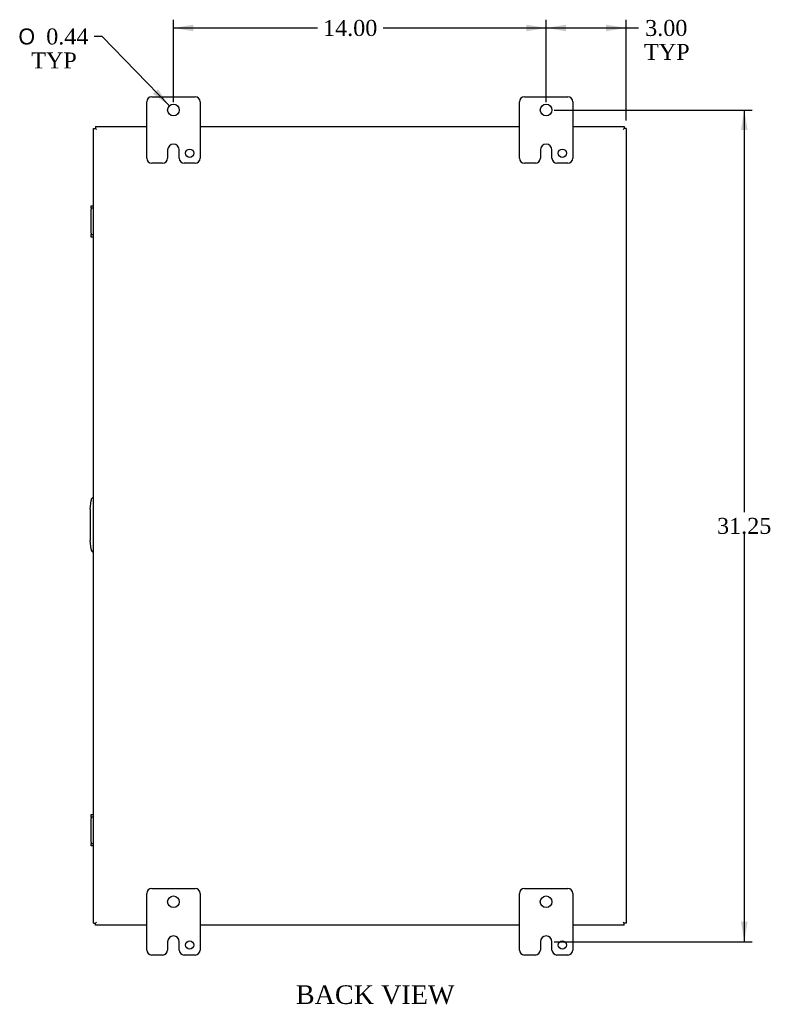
# Model space of a CAD drawing. Header units: inches. Extents: x 9 to 148, y 2 to 98.
# Tile 6 of 8: x 110 to 138, y 29 to 66. Entities that reach past the tile are written whole.
import ezdxf
from ezdxf.enums import TextEntityAlignment as Align

# ---------------------------------------------------------------- set-up
doc = ezdxf.new("R2010")
doc.units = ezdxf.units.IN
doc.header["$MEASUREMENT"] = 0
for name, color, linetype in [('COM40153-2', 7, 'CONTINUOUS'), ('COM42667', 7, 'CONTINUOUS'), ('COM48482', 7, 'CONTINUOUS'), ('DEFAULT', 7, 'CONTINUOUS'), ('FET07710', 7, 'CONTINUOUS')]:
    doc.layers.add(name, color=color, linetype=linetype)
doc.styles.add('SEACAD_SOLID_EDGE_ANSI1_SY', font='txt')
doc.styles.add('SEACAD_TIMES_NEW_ROMAN', font='times.ttf')

# ---------------------------------------------------------------- blocks, each defined once
blk = doc.blocks.new('GDIMGGROUP11')
at = {"layer": 'DEFAULT', "linetype": 'Continuous'}
for points in [[(116.42, 65.458), (115.67, 65.333), (116.42, 65.208)], [(128.92, 65.458), (128.92, 65.208), (129.67, 65.333)]]:
    blk.add_hatch(color=136, dxfattribs=at).paths.add_polyline_path(points)
at = {"layer": 'DEFAULT', "color": 136, "linetype": 'Continuous'}
for p, q in [((115.67, 62.55), (115.67, 65.633)), ((129.67, 62.55), (129.67, 65.633)), ((115.67, 65.333), (121.079, 65.333)), ((123.547, 65.333), (129.67, 65.333))]:
    blk.add_line(p, q, dxfattribs=at)
at = {"layer": 'DEFAULT', "color": 136, "linetype": 'Continuous', "style": 'SEACAD_TIMES_NEW_ROMAN'}
blk.add_text('14.00', height=0.6, dxfattribs=at).set_placement((121.289, 65.633), align=Align.TOP_LEFT)
blk = doc.blocks.new('GDIMGGROUP12')
at = {"layer": 'DEFAULT', "linetype": 'Continuous'}
for points in [[(130.42, 65.458), (129.67, 65.333), (130.42, 65.208)], [(131.92, 65.458), (131.92, 65.208), (132.67, 65.333)]]:
    blk.add_hatch(color=136, dxfattribs=at).paths.add_polyline_path(points)
at = {"layer": 'DEFAULT', "color": 136, "linetype": 'Continuous'}
for p, q in [((129.67, 62.768), (129.67, 65.633)), ((132.67, 61.852), (132.67, 65.633)), ((129.67, 65.333), (132.837, 65.333)), ((132.837, 65.333), (133.137, 65.333))]:
    blk.add_line(p, q, dxfattribs=at)
at = {"layer": 'DEFAULT', "color": 136, "linetype": 'Continuous', "style": 'SEACAD_TIMES_NEW_ROMAN'}
for s, p in [('3.00', (133.389, 65.633)), ('TYP', (133.347, 64.733))]:
    blk.add_text(s, height=0.6, dxfattribs=at).set_placement(p, align=Align.TOP_LEFT)
blk = doc.blocks.new('GDIMGGROUP13')
at = {"layer": 'DEFAULT', "linetype": 'Continuous'}
for points in [[(137.237, 61.5), (137.112, 62.25), (136.987, 61.5)], [(137.237, 31.75), (136.987, 31.75), (137.112, 31)]]:
    blk.add_hatch(color=136, dxfattribs=at).paths.add_polyline_path(points)
at = {"layer": 'DEFAULT', "color": 136, "linetype": 'Continuous'}
for p, q in [((129.97, 62.25), (137.412, 62.25)), ((137.112, 62.25), (137.112, 47.135)), ((137.112, 46.325), (137.112, 31)), ((129.97, 31), (137.412, 31))]:
    blk.add_line(p, q, dxfattribs=at)
at = {"layer": 'DEFAULT', "color": 136, "linetype": 'Continuous', "style": 'SEACAD_TIMES_NEW_ROMAN'}
blk.add_text('31.25', height=0.6, dxfattribs=at).set_placement((136.089, 46.925), align=Align.TOP_LEFT)
blk = doc.blocks.new('GDIMGGROUP22')
at = {"layer": 'DEFAULT', "linetype": 'Continuous'}
blk.add_hatch(color=136, dxfattribs=at).paths.add_polyline_path([(114.906, 62.858), (115.517, 62.407), (115.085, 63.032)])
at = {"layer": 'DEFAULT', "color": 136, "linetype": 'Continuous'}
for p, q in [((112.993, 65.013), (112.693, 65.013)), ((115.517, 62.407), (112.993, 65.013))]:
    blk.add_line(p, q, dxfattribs=at)
for s, style, p in [('O', 'SEACAD_SOLID_EDGE_ANSI1_SY', (109.846, 65.313)), ('0.44', 'SEACAD_TIMES_NEW_ROMAN', (110.89, 65.313)), ('TYP', 'SEACAD_TIMES_NEW_ROMAN', (110.326, 64.413))]:
    blk.add_text(s, height=0.6, dxfattribs=dict(at, style=style)).set_placement(p, align=Align.TOP_LEFT)

msp = doc.modelspace()

# ---------------------------------------------------------------- linework, layer by layer
at = {"layer": 'COM40153-2', "color": 7}
for p, q in [((112.545, 47.25), (112.574, 47.584)), ((112.545, 47.25), (112.545, 46.079)), ((112.574, 45.745), (112.545, 46.079))]:
    msp.add_line(p, q, dxfattribs=at)
for centre, start, end in [((112.698, 47.573), 103.3006, 175), ((112.698, 45.756), 185, 256.6994)]:
    msp.add_arc(centre, 0.125, start, end, dxfattribs=at)
at = {"layer": 'COM42667', "color": 7}
for p, q in [((112.574, 58.556), (112.574, 58.651)), ((112.574, 58.651), (112.67, 58.651)), ((112.574, 58.556), (112.574, 58.508)), ((112.67, 58.556), (112.574, 58.556)), ((112.574, 57.617), (112.574, 58.508)), ((112.574, 57.617), (112.574, 57.569)), ((112.574, 57.474), (112.574, 57.569)), ((112.574, 57.569), (112.67, 57.569)), ((112.67, 57.474), (112.574, 57.474)), ((112.574, 35.68), (112.574, 35.775)), ((112.574, 35.775), (112.67, 35.775)), ((112.574, 35.68), (112.574, 35.632)), ((112.67, 35.68), (112.574, 35.68)), ((112.574, 34.741), (112.574, 35.632)), ((112.574, 34.741), (112.574, 34.693)), ((112.574, 34.598), (112.574, 34.693)), ((112.574, 34.693), (112.67, 34.693)), ((112.67, 34.598), (112.574, 34.598))]:
    msp.add_line(p, q, dxfattribs=at)
at = {"layer": 'COM48482', "color": 7}
for p, q in [((112.67, 61.552), (112.742, 61.552)), ((112.67, 31.697), (112.67, 61.552)), ((112.742, 61.625), (112.742, 61.553)), ((112.742, 61.625), (114.67, 61.625)), ((112.742, 61.553), (112.778, 61.517)), ((112.742, 61.552), (112.778, 61.517)), ((116.67, 61.625), (128.67, 61.625)), ((130.67, 61.625), (132.597, 61.625)), ((132.597, 61.553), (132.562, 61.517)), ((132.598, 61.552), (132.562, 61.517)), ((132.597, 61.625), (132.597, 61.553)), ((132.67, 61.552), (132.598, 61.552)), ((132.67, 61.552), (132.67, 31.697)), ((112.67, 31.697), (112.742, 31.697)), ((112.742, 31.697), (112.778, 31.733)), ((112.742, 31.697), (112.778, 31.733)), ((112.742, 31.625), (112.742, 31.697)), ((114.67, 31.625), (112.742, 31.625)), ((128.67, 31.625), (116.67, 31.625)), ((132.597, 31.625), (130.67, 31.625)), ((132.598, 31.697), (132.562, 31.733)), ((132.597, 31.697), (132.562, 31.733)), ((132.597, 31.625), (132.597, 31.697)), ((132.67, 31.697), (132.598, 31.697))]:
    msp.add_line(p, q, dxfattribs=at)
at = {"layer": 'FET07710', "color": 7}
for p, q in [((114.67, 60.437), (114.67, 62.562)), ((114.857, 62.75), (116.482, 62.75)), ((116.67, 62.562), (116.67, 60.437)), ((128.67, 60.437), (128.67, 62.562)), ((128.857, 62.75), (130.482, 62.75)), ((130.67, 62.562), (130.67, 60.437)), ((115.452, 60.75), (115.452, 60.437)), ((115.67, 60.968), (115.67, 60.968)), ((115.888, 60.437), (115.888, 60.75)), ((129.452, 60.75), (129.452, 60.437)), ((129.67, 60.968), (129.67, 60.968)), ((129.888, 60.437), (129.888, 60.75)), ((115.264, 60.25), (114.857, 60.25)), ((116.482, 60.25), (116.076, 60.25)), ((129.264, 60.25), (128.857, 60.25)), ((130.482, 60.25), (130.076, 60.25)), ((114.857, 33), (116.482, 33)), ((128.857, 33), (130.482, 33)), ((114.67, 30.687), (114.67, 32.812)), ((116.67, 32.812), (116.67, 30.687)), ((128.67, 30.687), (128.67, 32.812)), ((130.67, 32.812), (130.67, 30.687)), ((115.67, 31.218), (115.67, 31.218)), ((129.67, 31.218), (129.67, 31.218)), ((115.452, 31), (115.452, 30.687)), ((115.888, 30.687), (115.888, 31)), ((129.452, 31), (129.452, 30.687)), ((129.888, 30.687), (129.888, 31)), ((115.264, 30.5), (114.857, 30.5)), ((116.482, 30.5), (116.076, 30.5)), ((129.264, 30.5), (128.857, 30.5)), ((130.482, 30.5), (130.076, 30.5))]:
    msp.add_line(p, q, dxfattribs=at)
for centre, radius in [((115.67, 62.25), 0.219), ((129.67, 62.25), 0.219), ((116.279, 60.625), 0.156), ((130.279, 60.625), 0.156), ((115.67, 32.5), 0.219), ((129.67, 32.5), 0.219), ((116.279, 30.875), 0.156), ((130.279, 30.875), 0.156)]:
    msp.add_circle(centre, radius, dxfattribs=at)
for centre, radius, start, end in [((114.857, 62.562), 0.188, 90, 180), ((116.482, 62.562), 0.188, 0, 90), ((128.857, 62.562), 0.188, 90, 180), ((130.482, 62.562), 0.188, 0, 90), ((115.67, 60.75), 0.218, 90, 180), ((115.67, 60.75), 0.218, 0, 90), ((129.67, 60.75), 0.218, 90, 180), ((129.67, 60.75), 0.218, 0, 90), ((114.857, 60.437), 0.188, 180, 270), ((115.264, 60.437), 0.188, 270, 0), ((116.076, 60.437), 0.188, 180, 270), ((116.482, 60.437), 0.188, 270, 0), ((128.857, 60.437), 0.188, 180, 270), ((129.264, 60.437), 0.188, 270, 0), ((130.076, 60.437), 0.188, 180, 270), ((130.482, 60.437), 0.188, 270, 0), ((114.857, 32.812), 0.188, 90, 180), ((116.482, 32.812), 0.188, 0, 90), ((128.857, 32.812), 0.188, 90, 180), ((130.482, 32.812), 0.188, 0, 90), ((115.67, 31), 0.218, 90, 180), ((115.67, 31), 0.218, 0, 90), ((129.67, 31), 0.218, 90, 180), ((129.67, 31), 0.218, 0, 90), ((114.857, 30.687), 0.188, 180, 270), ((115.264, 30.687), 0.188, 270, 0), ((116.076, 30.687), 0.188, 180, 270), ((116.482, 30.687), 0.188, 270, 0), ((128.857, 30.687), 0.188, 180, 270), ((129.264, 30.687), 0.188, 270, 0), ((130.076, 30.687), 0.188, 180, 270), ((130.482, 30.687), 0.188, 270, 0)]:
    msp.add_arc(centre, radius, start, end, dxfattribs=at)

# ---------------------------------------------------------------- block references
at = {"layer": 'DEFAULT', "color": 7}
for name in ['GDIMGGROUP11', 'GDIMGGROUP12', 'GDIMGGROUP22', 'GDIMGGROUP13']:
    msp.add_blockref(name, (0, 0), dxfattribs=at)

# ---------------------------------------------------------------- texts
at = {"layer": 'DEFAULT', "color": 7, "style": 'SEACAD_TIMES_NEW_ROMAN'}
msp.add_text('BACK VIEW', height=0.7, dxfattribs=at).set_placement((120.267, 29.361), align=Align.TOP_LEFT)

doc.saveas('drawing.dxf')
